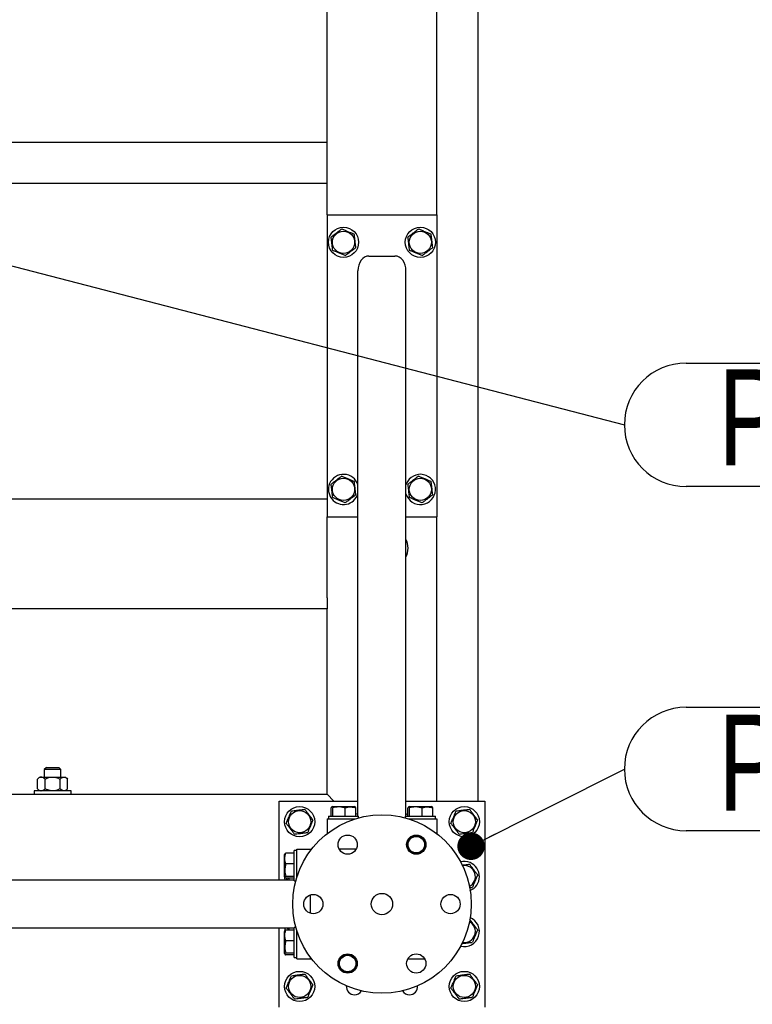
# Model space of a CAD drawing. Header units: millimetres. Extents: x 5 to 589, y 5 to 415.
# Tile 11 of 74: x 345 to 371, y 102 to 138. Entities that reach past the tile are written whole.
import ezdxf

# ---------------------------------------------------------------- set-up
doc = ezdxf.new("R2010")
doc.units = ezdxf.units.MM
doc.layers.add('COTES', color=1, linetype='Continuous')
doc.layers.add('NOTES', color=6, linetype='Continuous')
doc.layers.add('TRAIT-FORT', color=4, linetype='Continuous', lineweight=25)
doc.styles.add('SLDTEXTSTYLE0', font='TXT', dxfattribs={"width": 0.75})
doc.dimstyles.new('SLDDIMSTYLE2', dxfattribs={"dimtxt": 3, "dimasz": 2, "dimexe": 0, "dimexo": 0.0625, "dimgap": 0.75, "dimtad": 1, "dimdec": 0, "dimlfac": 20, "dimrnd": 1e-09, "dimzin": 12, "dimdsep": 46, "dimtxsty": 'SLDTEXTSTYLE0', "dimsah": 1, "dimcen": 0.09, "dimadec": 0, "dimazin": 3, "dimtfac": 1, "dimtdec": 0, "dimtofl": 0, "dimtmove": 0, "dimatfit": 3, "dimfxl": 1, "dimfrac": 2, "dimtolj": 1, "dimtzin": 12, "dimarcsym": 0})
doc.dimstyles.new('SLDDIMSTYLE4', dxfattribs={"dimtxt": 0.18, "dimasz": 1, "dimexe": 0, "dimexo": 0.0625, "dimgap": 0, "dimtad": 0, "dimtih": 1, "dimtoh": 1, "dimdec": 0, "dimrnd": 1e-09, "dimzin": 0, "dimdsep": 46, "dimtxsty": 'Standard', "dimblk1": 'DOT', "dimblk2": 'DOT', "dimsah": 1, "dimcen": 0.09, "dimadec": 0, "dimazin": 0, "dimtfac": 1, "dimtdec": 0, "dimtofl": 0, "dimtmove": 0, "dimatfit": 3, "dimldrblk": 'DOT', "dimfxl": 1, "dimfrac": 2, "dimtolj": 1, "dimtzin": 0, "dimarcsym": 0})

# ---------------------------------------------------------------- blocks, each defined once
blk = doc.blocks.new('_D_26')
at = {"layer": 'COTES', "color": 1, "transparency": 16777216}
for p, q in [((362.221, 225.304), (396.361, 225.304)), ((395.361, 52.304), (395.361, 225.304)), ((362.221, 52.304), (396.361, 52.304))]:
    blk.add_line(p, q, dxfattribs=at)
for points in [[(395.361, 225.304), (394.861, 223.304), (395.861, 223.304)], [(395.361, 52.304), (395.861, 54.304), (394.861, 54.304)]]:
    blk.add_solid(points, dxfattribs=at)
at = {"layer": 'COTES', "color": 1, "transparency": 16777216, "char_height": 3, "attachment_point": 1, "rotation": 90, "style": 'SLDTEXTSTYLE0'}
for s, insert in [('TOLES', (391.494, 138.227)), ('3460', (391.494, 128.235))]:
    blk.add_mtext(s, dxfattribs=dict(at, insert=insert))
blk = doc.blocks.new('_D_28')
at = {"layer": 'COTES', "color": 1, "transparency": 16777216}
for p, q in [((360.721, 223.304), (387.57, 223.304)), ((386.57, 223.304), (386.57, 53.804)), ((344.621, 53.804), (387.57, 53.804))]:
    blk.add_line(p, q, dxfattribs=at)
for points in [[(386.57, 223.304), (386.07, 221.304), (387.07, 221.304)], [(386.57, 53.804), (387.07, 55.804), (386.07, 55.804)]]:
    blk.add_solid(points, dxfattribs=at)
at = {"layer": 'COTES', "color": 1, "transparency": 16777216, "char_height": 3, "attachment_point": 1, "rotation": 90, "style": 'SLDTEXTSTYLE0'}
for s, insert in [('CADRE', (382.703, 136.679)), ('3390', (382.703, 126.687))]:
    blk.add_mtext(s, dxfattribs=dict(at, insert=insert))
blk = doc.blocks.new('SW_NOTE_4')
at = {"layer": 'NOTES', "color": 0}
for p, q in [((2.248, 2.248), (15.736, 2.248)), ((15.736, -2.248), (2.248, -2.248))]:
    blk.add_line(p, q, dxfattribs=at)
for centre, start, end in [((2.248, 0), 90, 270), ((15.736, 0), 270, 90)]:
    blk.add_arc(centre, 2.248, start, end, dxfattribs=at)
at = {"layer": 'NOTES', "color": 0, "insert": (8.991, 1.98), "char_height": 3.5, "attachment_point": 2, "style": 'SLDTEXTSTYLE0'}
blk.add_mtext('PIED 2', dxfattribs=at)
blk = doc.blocks.new('_Dot')
at = {"color": 0, "linetype": 'ByBlock', "lineweight": -2}
blk.add_line((-0.5, 0), (-1, 0), dxfattribs=at)
at = {"color": 0, "linetype": 'ByBlock', "const_width": 0.5}
blk.add_lwpolyline([(-0.25, 0, 1), (0.25, 0, 1)], format="xyb", close=True, dxfattribs=at)
blk = doc.blocks.new('SW_NOTE_11')
at = {"layer": 'NOTES', "color": 0}
for p, q in [((2.248, 2.248), (15.736, 2.248)), ((15.736, -2.248), (2.248, -2.248))]:
    blk.add_line(p, q, dxfattribs=at)
for centre, start, end in [((2.248, 0), 90, 270), ((15.736, 0), 270, 90)]:
    blk.add_arc(centre, 2.248, start, end, dxfattribs=at)
at = {"layer": 'NOTES', "color": 0, "insert": (8.991, 2.023), "char_height": 3.5, "attachment_point": 2, "style": 'SLDTEXTSTYLE0'}
blk.add_mtext('PIED 1', dxfattribs=at)

msp = doc.modelspace()

# ---------------------------------------------------------------- linework, layer by layer
at = {"layer": 'TRAIT-FORT', "color": 4, "linetype": 'Continuous', "lineweight": 25}
for p, q in [((355.721, 130.904), (355.721, 155.554)), ((359.721, 130.904), (359.721, 155.554)), ((361.221, 109.554), (361.221, 155.554)), ((326.471, 133.554), (355.721, 133.554)), ((326.471, 132.054), (355.721, 132.054)), ((355.721, 130.904), (359.721, 130.904)), ((355.721, 130.904), (355.721, 119.904)), ((359.721, 130.904), (359.721, 119.904)), ((357.246, 129.404), (358.196, 129.404)), ((356.846, 109.004), (356.846, 128.868)), ((358.596, 109.004), (358.596, 128.868)), ((358.613, 121.114), (358.596, 121.068)), ((355.721, 120.554), (324.721, 120.554)), ((355.721, 116.954), (355.721, 119.904)), ((355.721, 119.904), (356.846, 119.904)), ((358.596, 119.904), (359.721, 119.904)), ((359.721, 109.554), (359.721, 119.904)), ((355.721, 116.954), (355.721, 116.554)), ((355.721, 116.554), (324.721, 116.554)), ((355.721, 109.804), (355.721, 116.554)), ((345.496, 110.779), (345.421, 110.704)), ((345.421, 110.704), (345.421, 110.429)), ((346.021, 110.704), (345.421, 110.704)), ((345.496, 110.779), (345.946, 110.779)), ((346.021, 110.704), (345.946, 110.779)), ((346.021, 110.429), (346.021, 110.704)), ((345.246, 110.429), (345.172, 110.355)), ((345.172, 110.002), (345.172, 110.355)), ((345.246, 110.429), (345.309, 110.429)), ((345.309, 110.429), (345.721, 110.429)), ((345.446, 110.002), (345.446, 110.355)), ((345.721, 110.429), (346.132, 110.429)), ((345.995, 110.002), (345.995, 110.355)), ((346.132, 110.429), (346.196, 110.429)), ((346.269, 110.355), (346.196, 110.429)), ((346.269, 110.002), (346.269, 110.355)), ((324.721, 109.804), (355.721, 109.804)), ((345.046, 109.929), (345.046, 109.804)), ((346.396, 109.929), (345.046, 109.929)), ((345.172, 110.002), (345.246, 109.929)), ((346.196, 109.929), (346.269, 110.002)), ((346.396, 109.804), (346.396, 109.929)), ((355.721, 109.804), (355.971, 109.554)), ((355.971, 109.554), (355.721, 109.804)), ((353.971, 106.679), (353.971, 109.554)), ((353.971, 109.554), (356.846, 109.554)), ((358.596, 109.554), (361.471, 109.554)), ((361.471, 109.554), (361.471, 102.054)), ((355.771, 109.004), (355.771, 108.904)), ((355.771, 109.004), (356.871, 109.004)), ((355.869, 109.004), (355.869, 109.303)), ((355.917, 109.354), (355.892, 109.339)), ((355.917, 109.354), (356.724, 109.354)), ((355.929, 109.004), (355.929, 109.303)), ((356.381, 109.004), (356.381, 109.303)), ((356.749, 109.339), (356.724, 109.354)), ((356.773, 109.004), (356.773, 109.303)), ((356.871, 108.94), (356.871, 109.004)), ((358.571, 109.004), (358.571, 108.94)), ((358.571, 109.004), (359.671, 109.004)), ((358.669, 109.004), (358.669, 109.303)), ((358.717, 109.354), (358.692, 109.339)), ((358.717, 109.354), (359.524, 109.354)), ((358.729, 109.004), (358.729, 109.303)), ((359.181, 109.004), (359.181, 109.303)), ((359.549, 109.339), (359.524, 109.354)), ((359.573, 109.004), (359.573, 109.303)), ((359.671, 108.904), (359.671, 109.004)), ((355.721, 108.904), (355.721, 108.404)), ((355.721, 108.904), (356.745, 108.904)), ((358.697, 108.904), (359.721, 108.904)), ((359.721, 108.904), (359.721, 108.404)), ((355.721, 108.404), (355.771, 108.404)), ((355.721, 108.404), (355.721, 108.365)), ((359.671, 108.404), (359.721, 108.404)), ((359.721, 108.404), (359.721, 108.365)), ((354.185, 107.632), (354.171, 107.607)), ((354.171, 106.8), (354.171, 107.607)), ((354.521, 107.656), (354.221, 107.656)), ((354.621, 107.754), (354.521, 107.754)), ((354.521, 106.654), (354.521, 107.754)), ((354.621, 107.804), (355.121, 107.804)), ((354.621, 106.78), (354.621, 107.804)), ((355.121, 107.754), (355.121, 107.804)), ((355.121, 107.804), (355.159, 107.804)), ((356.779, 107.804), (356.162, 107.804)), ((354.521, 107.264), (354.221, 107.264)), ((360.671, 107.204), (360.646, 107.2)), ((354.521, 106.679), (334.656, 106.679)), ((354.171, 106.8), (354.185, 106.775)), ((354.521, 106.812), (354.221, 106.812)), ((354.521, 106.752), (354.221, 106.752)), ((354.234, 106.743), (354.237, 106.752)), ((354.234, 106.743), (354.282, 106.679)), ((354.521, 106.654), (354.584, 106.654)), ((355.121, 105.468), (355.121, 106.139)), ((354.521, 104.929), (334.656, 104.929)), ((353.971, 102.054), (353.971, 104.929)), ((354.185, 104.832), (354.171, 104.807)), ((354.171, 104), (354.171, 104.807)), ((354.521, 104.856), (354.221, 104.856)), ((354.584, 104.954), (354.521, 104.954)), ((354.521, 103.854), (354.521, 104.954)), ((354.621, 103.804), (354.621, 104.828)), ((354.521, 104.464), (354.221, 104.464)), ((354.171, 104), (354.185, 103.975)), ((354.521, 104.012), (354.221, 104.012)), ((354.521, 103.952), (354.221, 103.952)), ((354.521, 103.854), (354.621, 103.854)), ((354.621, 103.804), (355.121, 103.804)), ((355.121, 103.804), (355.121, 103.854)), ((355.121, 103.804), (355.159, 103.804)), ((358.662, 103.804), (359.279, 103.804))]:
    msp.add_line(p, q, dxfattribs=at)
at = {"layer": 'TRAIT-FORT', "color": 4, "linetype": 'Continuous', "lineweight": 25, "flags": 128}
for points in [[(356.773, 109.099), (356.831, 109.083), (356.846, 109.076)], [(358.596, 109.076), (358.61, 109.083), (358.669, 109.099)], [(354.32, 106.752), (354.327, 106.712), (354.337, 106.679)], [(354.185, 104.929), (354.178, 104.896), (354.171, 104.804)], [(354.337, 104.929), (354.324, 104.88), (354.32, 104.856)]]:
    msp.add_lwpolyline(points, dxfattribs=at)
at = {"layer": 'TRAIT-FORT', "color": 4, "linetype": 'Continuous', "lineweight": 25}
for centre, radius in [((356.321, 129.904), 0.55), ((356.321, 129.904), 0.404), ((359.121, 129.904), 0.55), ((359.121, 129.904), 0.404), ((356.321, 120.904), 0.404), ((359.121, 120.904), 0.404), ((354.721, 108.804), 0.55), ((354.721, 108.804), 0.404), ((357.721, 105.804), 3.25), ((360.721, 108.804), 0.55), ((360.721, 108.804), 0.404), ((356.471, 107.969), 0.35), ((358.971, 107.969), 0.35), ((358.971, 107.969), 0.325), ((358.971, 107.969), 0.3), ((355.221, 105.804), 0.35), ((357.721, 105.804), 0.389), ((360.221, 105.804), 0.35), ((356.471, 103.639), 0.35), ((358.971, 103.639), 0.35), ((356.471, 103.639), 0.325), ((356.471, 103.639), 0.3), ((354.721, 102.804), 0.55), ((360.721, 102.804), 0.55), ((354.721, 102.804), 0.404), ((360.721, 102.804), 0.404)]:
    msp.add_circle(centre, radius, dxfattribs=at)
for centre, radius, start, end in [((356.321, 120.904), 0.55, 17.3414, 157.4773), ((359.121, 120.904), 0.55, 197.3414, 157.4773), ((356.321, 120.904), 0.55, 157.4773, 342.6586), ((357.923, 118.763), 0.75, 333.8089, 26.1911), ((360.721, 106.804), 0.55, 67.4773, 104.6994), ((360.721, 106.804), 0.55, 291.8157, 67.4773), ((360.721, 106.804), 0.404, 296.7264, 97.0938), ((354.721, 106.804), 0.55, 180.393, 193.1366), ((360.721, 104.804), 0.55, 255.8077, 67.4773), ((360.721, 104.804), 0.404, 259.4804, 62.6192), ((356.721, 102.804), 0.3, 175.9862, 270), ((356.721, 102.804), 0.3, 270, 327.1439), ((358.721, 102.804), 0.3, 212.8563, 270), ((358.721, 102.804), 0.3, 270, 4.0136)]:
    msp.add_arc(centre, radius, start, end, dxfattribs=at)
for centre, start_param, end_param in [((357.246, 128.868), 0, 1.570796), ((358.196, 128.868), 4.712389, 6.283185)]:
    msp.add_ellipse(centre, major_axis=(0, 0.536), ratio=0.746513, start_param=start_param, end_param=end_param, dxfattribs=at)
for points, knots in [([(356.26, 130.391), (356.226, 130.365), (356.157, 130.313), (356.056, 130.236), (355.958, 130.162), (355.899, 130.117), (355.869, 130.095)], [0, 0, 0, 0, 0.264605, 0.534948, 0.765343, 1, 1, 1, 1]), ([(356.26, 130.391), (356.299, 130.374), (356.379, 130.34), (356.496, 130.291), (356.608, 130.243), (356.677, 130.214), (356.712, 130.2)], [0, 0, 0, 0, 0.264605, 0.534948, 0.765343, 1, 1, 1, 1]), ([(356.773, 129.713), (356.765, 129.775), (356.752, 129.877), (356.734, 130.026), (356.721, 130.126), (356.714, 130.183), (356.712, 130.2)], [0, 0, 0, 0, 0.385549, 0.637642, 0.896546, 1, 1, 1, 1]), ([(359.06, 130.391), (359.026, 130.365), (358.957, 130.313), (358.856, 130.236), (358.758, 130.162), (358.699, 130.117), (358.669, 130.095)], [0, 0, 0, 0, 0.264605, 0.534948, 0.765343, 1, 1, 1, 1]), ([(359.06, 130.391), (359.099, 130.374), (359.179, 130.34), (359.296, 130.291), (359.408, 130.243), (359.477, 130.214), (359.512, 130.2)], [0, 0, 0, 0, 0.264605, 0.534948, 0.765343, 1, 1, 1, 1]), ([(359.573, 129.713), (359.565, 129.775), (359.552, 129.877), (359.534, 130.026), (359.521, 130.126), (359.514, 130.183), (359.512, 130.2)], [0, 0, 0, 0, 0.385549, 0.637642, 0.896546, 1, 1, 1, 1]), ([(355.929, 129.608), (355.921, 129.67), (355.909, 129.772), (355.89, 129.921), (355.878, 130.021), (355.871, 130.078), (355.869, 130.095)], [0, 0, 0, 0, 0.385549, 0.637642, 0.896546, 1, 1, 1, 1]), ([(358.729, 129.608), (358.721, 129.67), (358.709, 129.772), (358.69, 129.921), (358.678, 130.021), (358.671, 130.078), (358.669, 130.095)], [0, 0, 0, 0, 0.385549, 0.637642, 0.896546, 1, 1, 1, 1]), ([(356.381, 129.417), (356.342, 129.433), (356.263, 129.467), (356.145, 129.516), (356.033, 129.564), (355.964, 129.593), (355.929, 129.608)], [0, 0, 0, 0, 0.264605, 0.534948, 0.765343, 1, 1, 1, 1]), ([(356.381, 129.417), (356.415, 129.442), (356.484, 129.494), (356.586, 129.571), (356.683, 129.645), (356.743, 129.69), (356.773, 129.713)], [0, 0, 0, 0, 0.264605, 0.534948, 0.765343, 1, 1, 1, 1]), ([(359.181, 129.417), (359.142, 129.433), (359.063, 129.467), (358.945, 129.516), (358.833, 129.564), (358.764, 129.593), (358.729, 129.608)], [0, 0, 0, 0, 0.264605, 0.534948, 0.765343, 1, 1, 1, 1]), ([(359.181, 129.417), (359.215, 129.442), (359.284, 129.494), (359.386, 129.571), (359.483, 129.645), (359.543, 129.69), (359.573, 129.713)], [0, 0, 0, 0, 0.264605, 0.534948, 0.765343, 1, 1, 1, 1]), ([(356.26, 121.391), (356.226, 121.365), (356.157, 121.313), (356.056, 121.236), (355.958, 121.162), (355.899, 121.117), (355.869, 121.095)], [0, 0, 0, 0, 0.264605, 0.534948, 0.765343, 1, 1, 1, 1]), ([(356.26, 121.391), (356.299, 121.374), (356.379, 121.34), (356.496, 121.291), (356.608, 121.243), (356.677, 121.214), (356.712, 121.2)], [0, 0, 0, 0, 0.264605, 0.534948, 0.765343, 1, 1, 1, 1]), ([(356.773, 120.713), (356.765, 120.775), (356.752, 120.877), (356.734, 121.026), (356.721, 121.126), (356.714, 121.183), (356.712, 121.2)], [0, 0, 0, 0, 0.385549, 0.637642, 0.896546, 1, 1, 1, 1]), ([(359.06, 121.391), (359.026, 121.365), (358.957, 121.313), (358.856, 121.236), (358.758, 121.162), (358.699, 121.117), (358.669, 121.095)], [0, 0, 0, 0, 0.264605, 0.534948, 0.765343, 1, 1, 1, 1]), ([(359.06, 121.391), (359.099, 121.374), (359.179, 121.34), (359.296, 121.291), (359.408, 121.243), (359.477, 121.214), (359.512, 121.2)], [0, 0, 0, 0, 0.264605, 0.534948, 0.765343, 1, 1, 1, 1]), ([(359.573, 120.713), (359.565, 120.775), (359.552, 120.877), (359.534, 121.026), (359.521, 121.126), (359.514, 121.183), (359.512, 121.2)], [0, 0, 0, 0, 0.385549, 0.637642, 0.896546, 1, 1, 1, 1]), ([(355.929, 120.608), (355.921, 120.67), (355.909, 120.772), (355.89, 120.921), (355.878, 121.021), (355.871, 121.078), (355.869, 121.095)], [0, 0, 0, 0, 0.385549, 0.637642, 0.896546, 1, 1, 1, 1]), ([(358.729, 120.608), (358.721, 120.67), (358.709, 120.772), (358.69, 120.921), (358.678, 121.021), (358.671, 121.078), (358.669, 121.095)], [0, 0, 0, 0, 0.385549, 0.637642, 0.896546, 1, 1, 1, 1]), ([(356.381, 120.417), (356.342, 120.433), (356.263, 120.467), (356.145, 120.516), (356.033, 120.564), (355.964, 120.593), (355.929, 120.608)], [0, 0, 0, 0, 0.264605, 0.534948, 0.765343, 1, 1, 1, 1]), ([(356.381, 120.417), (356.415, 120.442), (356.484, 120.494), (356.586, 120.571), (356.683, 120.645), (356.743, 120.69), (356.773, 120.713)], [0, 0, 0, 0, 0.264605, 0.534948, 0.765343, 1, 1, 1, 1]), ([(359.181, 120.417), (359.142, 120.433), (359.063, 120.467), (358.945, 120.516), (358.833, 120.564), (358.764, 120.593), (358.729, 120.608)], [0, 0, 0, 0, 0.264605, 0.534948, 0.765343, 1, 1, 1, 1]), ([(359.181, 120.417), (359.215, 120.442), (359.284, 120.494), (359.386, 120.571), (359.483, 120.645), (359.543, 120.69), (359.573, 120.713)], [0, 0, 0, 0, 0.264605, 0.534948, 0.765343, 1, 1, 1, 1]), ([(345.309, 110.429), (345.285, 110.424), (345.237, 110.416), (345.194, 110.375), (345.172, 110.355)], [0, 0, 0, 0, 0.504, 1, 1, 1, 1]), ([(345.446, 110.355), (345.428, 110.372), (345.389, 110.407), (345.342, 110.427), (345.315, 110.428), (345.309, 110.429)], [0, 0, 0, 0, 0.432385, 0.879554, 1, 1, 1, 1]), ([(345.446, 110.355), (345.478, 110.37), (345.537, 110.397), (345.63, 110.423), (345.69, 110.427), (345.721, 110.429)], [0, 0, 0, 0, 0.370457, 0.681018, 1, 1, 1, 1]), ([(345.721, 110.429), (345.725, 110.429), (345.763, 110.428), (345.836, 110.418), (345.923, 110.389), (345.974, 110.365), (345.995, 110.355)], [0, 0, 0, 0, 0.048369, 0.39933, 0.762965, 1, 1, 1, 1]), ([(345.995, 110.355), (346.014, 110.372), (346.052, 110.407), (346.099, 110.427), (346.126, 110.428), (346.132, 110.429)], [0, 0, 0, 0, 0.432385, 0.879554, 1, 1, 1, 1]), ([(346.132, 110.429), (346.156, 110.424), (346.204, 110.416), (346.247, 110.375), (346.269, 110.355)], [0, 0, 0, 0, 0.504, 1, 1, 1, 1]), ([(345.172, 110.002), (345.191, 109.985), (345.229, 109.95), (345.276, 109.93), (345.303, 109.929), (345.309, 109.929)], [0, 0, 0, 0, 0.432385, 0.879554, 1, 1, 1, 1]), ([(345.309, 109.929), (345.333, 109.933), (345.381, 109.941), (345.425, 109.982), (345.446, 110.002)], [0, 0, 0, 0, 0.504, 1, 1, 1, 1]), ([(345.721, 109.929), (345.691, 109.93), (345.631, 109.934), (345.538, 109.96), (345.478, 109.987), (345.446, 110.002)], [0, 0, 0, 0, 0.30999, 0.629546, 1, 1, 1, 1]), ([(345.995, 110.002), (345.974, 109.992), (345.924, 109.968), (345.837, 109.94), (345.764, 109.929), (345.725, 109.929), (345.721, 109.929)], [0, 0, 0, 0, 0.237039, 0.589019, 0.951631, 1, 1, 1, 1]), ([(346.132, 109.929), (346.108, 109.933), (346.06, 109.941), (346.016, 109.982), (345.995, 110.002)], [0, 0, 0, 0, 0.504, 1, 1, 1, 1]), ([(346.269, 110.002), (346.25, 109.985), (346.212, 109.95), (346.165, 109.93), (346.138, 109.929), (346.132, 109.929)], [0, 0, 0, 0, 0.4323851, 0.8795539, 1, 1, 1, 1]), ([(354.234, 108.743), (354.25, 108.782), (354.284, 108.862), (354.333, 108.979), (354.381, 109.091), (354.41, 109.16), (354.425, 109.195)], [0, 0, 0, 0, 0.264605, 0.534948, 0.765343, 1, 1, 1, 1]), ([(354.425, 109.195), (354.487, 109.203), (354.589, 109.216), (354.738, 109.234), (354.838, 109.246), (354.895, 109.254), (354.912, 109.256)], [0, 0, 0, 0, 0.3855495, 0.6376419, 0.8965462, 1, 1, 1, 1]), ([(355.208, 108.864), (355.182, 108.898), (355.13, 108.967), (355.053, 109.069), (354.979, 109.166), (354.934, 109.226), (354.912, 109.256)], [0, 0, 0, 0, 0.264605, 0.534948, 0.765343, 1, 1, 1, 1]), ([(355.929, 109.303), (355.921, 109.319), (355.909, 109.344), (355.89, 109.341), (355.878, 109.324), (355.871, 109.308), (355.869, 109.303)], [0, 0, 0, 0, 0.385549, 0.637642, 0.896546, 1, 1, 1, 1]), ([(356.381, 109.303), (356.342, 109.314), (356.263, 109.337), (356.145, 109.345), (356.033, 109.333), (355.964, 109.313), (355.929, 109.303)], [0, 0, 0, 0, 0.264605, 0.534948, 0.765343, 1, 1, 1, 1]), ([(356.381, 109.303), (356.415, 109.314), (356.484, 109.337), (356.586, 109.345), (356.683, 109.333), (356.743, 109.313), (356.773, 109.303)], [0, 0, 0, 0, 0.264605, 0.534948, 0.765343, 1, 1, 1, 1]), ([(356.773, 109.303), (356.765, 109.321), (356.757, 109.34), (356.749, 109.339), (356.749, 109.339)], [0, 0, 0, 0, 0.977492, 1, 1, 1, 1]), ([(358.729, 109.303), (358.721, 109.319), (358.709, 109.344), (358.69, 109.341), (358.678, 109.324), (358.671, 109.308), (358.669, 109.303)], [0, 0, 0, 0, 0.385549, 0.637642, 0.896546, 1, 1, 1, 1]), ([(359.181, 109.303), (359.142, 109.314), (359.063, 109.337), (358.945, 109.345), (358.833, 109.333), (358.764, 109.313), (358.729, 109.303)], [0, 0, 0, 0, 0.264605, 0.534948, 0.765343, 1, 1, 1, 1]), ([(359.181, 109.303), (359.215, 109.314), (359.284, 109.337), (359.386, 109.345), (359.483, 109.333), (359.543, 109.313), (359.573, 109.303)], [0, 0, 0, 0, 0.264605, 0.534948, 0.765343, 1, 1, 1, 1]), ([(359.573, 109.303), (359.565, 109.321), (359.557, 109.34), (359.549, 109.339), (359.549, 109.339)], [0, 0, 0, 0, 0.977492, 1, 1, 1, 1]), ([(360.234, 108.743), (360.25, 108.782), (360.284, 108.862), (360.333, 108.979), (360.381, 109.091), (360.41, 109.16), (360.425, 109.195)], [0, 0, 0, 0, 0.264605, 0.534948, 0.765343, 1, 1, 1, 1]), ([(360.425, 109.195), (360.487, 109.203), (360.589, 109.216), (360.738, 109.234), (360.838, 109.246), (360.895, 109.254), (360.912, 109.256)], [0, 0, 0, 0, 0.3855495, 0.6376419, 0.8965462, 1, 1, 1, 1]), ([(361.208, 108.864), (361.182, 108.898), (361.13, 108.967), (361.053, 109.069), (360.979, 109.166), (360.934, 109.226), (360.912, 109.256)], [0, 0, 0, 0, 0.264605, 0.534948, 0.765343, 1, 1, 1, 1]), ([(354.234, 108.743), (354.259, 108.709), (354.311, 108.64), (354.388, 108.539), (354.462, 108.441), (354.507, 108.382), (354.53, 108.352)], [0, 0, 0, 0, 0.264605, 0.534948, 0.765343, 1, 1, 1, 1]), ([(355.208, 108.864), (355.191, 108.825), (355.157, 108.746), (355.108, 108.628), (355.06, 108.516), (355.031, 108.447), (355.017, 108.412)], [0, 0, 0, 0, 0.264605, 0.534948, 0.765343, 1, 1, 1, 1]), ([(360.234, 108.743), (360.259, 108.709), (360.311, 108.64), (360.388, 108.539), (360.462, 108.441), (360.507, 108.382), (360.53, 108.352)], [0, 0, 0, 0, 0.264605, 0.534948, 0.765343, 1, 1, 1, 1]), ([(361.208, 108.864), (361.191, 108.825), (361.157, 108.746), (361.108, 108.628), (361.06, 108.516), (361.031, 108.447), (361.017, 108.412)], [0, 0, 0, 0, 0.264605, 0.534948, 0.765343, 1, 1, 1, 1]), ([(354.53, 108.352), (354.592, 108.359), (354.694, 108.372), (354.843, 108.391), (354.943, 108.403), (355, 108.41), (355.017, 108.412)], [0, 0, 0, 0, 0.385549, 0.637642, 0.896546, 1, 1, 1, 1]), ([(360.53, 108.352), (360.592, 108.359), (360.694, 108.372), (360.843, 108.391), (360.943, 108.403), (361, 108.41), (361.017, 108.412)], [0, 0, 0, 0, 0.385549, 0.637642, 0.896546, 1, 1, 1, 1]), ([(354.221, 107.264), (354.21, 107.298), (354.188, 107.367), (354.18, 107.469), (354.191, 107.566), (354.211, 107.626), (354.221, 107.656)], [0, 0, 0, 0, 0.2646049, 0.5349477, 0.7653431, 1, 1, 1, 1]), ([(354.221, 107.656), (354.203, 107.648), (354.184, 107.64), (354.185, 107.632), (354.185, 107.632)], [0, 0, 0, 0, 0.977492, 1, 1, 1, 1]), ([(354.221, 107.264), (354.21, 107.225), (354.188, 107.146), (354.18, 107.028), (354.191, 106.916), (354.211, 106.847), (354.221, 106.812)], [0, 0, 0, 0, 0.264605, 0.534948, 0.765343, 1, 1, 1, 1]), ([(360.635, 107.221), (360.669, 107.225), (360.745, 107.235), (360.838, 107.246), (360.895, 107.254), (360.912, 107.256)], [0, 0, 0, 0, 0.360316, 0.817369, 1, 1, 1, 1]), ([(361.208, 106.864), (361.182, 106.898), (361.13, 106.967), (361.053, 107.069), (360.979, 107.166), (360.934, 107.226), (360.912, 107.256)], [0, 0, 0, 0, 0.264605, 0.534948, 0.765343, 1, 1, 1, 1]), ([(361.208, 106.864), (361.191, 106.825), (361.157, 106.746), (361.108, 106.628), (361.06, 106.516), (361.031, 106.447), (361.017, 106.412)], [0, 0, 0, 0, 0.264605, 0.534948, 0.765343, 1, 1, 1, 1]), ([(354.221, 106.812), (354.206, 106.804), (354.18, 106.792), (354.183, 106.773), (354.2, 106.761), (354.216, 106.754), (354.221, 106.752)], [0, 0, 0, 0, 0.385549, 0.637642, 0.896546, 1, 1, 1, 1]), ([(360.908, 106.399), (360.928, 106.401), (360.964, 106.406), (361, 106.41), (361.017, 106.412)], [0, 0, 0, 0, 0.541699, 1, 1, 1, 1]), ([(361.208, 104.864), (361.182, 104.898), (361.13, 104.967), (361.053, 105.069), (360.979, 105.166), (360.934, 105.226), (360.912, 105.256)], [0, 0, 0, 0, 0.264605, 0.534948, 0.765343, 1, 1, 1, 1]), ([(354.221, 104.464), (354.21, 104.498), (354.188, 104.567), (354.18, 104.669), (354.191, 104.766), (354.211, 104.826), (354.221, 104.856)], [0, 0, 0, 0, 0.2646049, 0.5349477, 0.7653431, 1, 1, 1, 1]), ([(354.221, 104.856), (354.203, 104.848), (354.184, 104.84), (354.185, 104.832), (354.185, 104.832)], [0, 0, 0, 0, 0.977492, 1, 1, 1, 1]), ([(354.281, 104.856), (354.282, 104.858), (354.292, 104.881), (354.302, 104.906), (354.312, 104.929)], [0, 0, 0, 0, 0.080348, 1, 1, 1, 1]), ([(361.208, 104.864), (361.191, 104.825), (361.157, 104.746), (361.108, 104.628), (361.06, 104.516), (361.031, 104.447), (361.017, 104.412)], [0, 0, 0, 0, 0.264605, 0.534948, 0.765343, 1, 1, 1, 1]), ([(354.221, 104.464), (354.21, 104.425), (354.188, 104.346), (354.18, 104.228), (354.191, 104.116), (354.211, 104.047), (354.221, 104.012)], [0, 0, 0, 0, 0.264605, 0.534948, 0.765343, 1, 1, 1, 1]), ([(360.627, 104.364), (360.656, 104.367), (360.727, 104.376), (360.843, 104.391), (360.943, 104.403), (361, 104.41), (361.017, 104.412)], [0, 0, 0, 0, 0.23214, 0.547172, 0.870717, 1, 1, 1, 1]), ([(354.221, 104.012), (354.206, 104.004), (354.18, 103.992), (354.183, 103.973), (354.2, 103.961), (354.216, 103.954), (354.221, 103.952)], [0, 0, 0, 0, 0.385549, 0.637642, 0.896546, 1, 1, 1, 1]), ([(354.234, 102.743), (354.25, 102.782), (354.284, 102.862), (354.333, 102.979), (354.381, 103.091), (354.41, 103.16), (354.425, 103.195)], [0, 0, 0, 0, 0.264605, 0.534948, 0.765343, 1, 1, 1, 1]), ([(354.425, 103.195), (354.487, 103.203), (354.589, 103.216), (354.738, 103.234), (354.838, 103.246), (354.895, 103.254), (354.912, 103.256)], [0, 0, 0, 0, 0.3855495, 0.6376419, 0.8965462, 1, 1, 1, 1]), ([(355.208, 102.864), (355.182, 102.898), (355.13, 102.967), (355.053, 103.069), (354.979, 103.166), (354.934, 103.226), (354.912, 103.256)], [0, 0, 0, 0, 0.264605, 0.534948, 0.765343, 1, 1, 1, 1]), ([(360.234, 102.743), (360.25, 102.782), (360.284, 102.862), (360.333, 102.979), (360.381, 103.091), (360.41, 103.16), (360.425, 103.195)], [0, 0, 0, 0, 0.264605, 0.534948, 0.765343, 1, 1, 1, 1]), ([(360.425, 103.195), (360.487, 103.203), (360.589, 103.216), (360.738, 103.234), (360.838, 103.246), (360.895, 103.254), (360.912, 103.256)], [0, 0, 0, 0, 0.3855495, 0.6376419, 0.8965462, 1, 1, 1, 1]), ([(361.208, 102.864), (361.182, 102.898), (361.13, 102.967), (361.053, 103.069), (360.979, 103.166), (360.934, 103.226), (360.912, 103.256)], [0, 0, 0, 0, 0.264605, 0.534948, 0.765343, 1, 1, 1, 1]), ([(354.234, 102.743), (354.259, 102.709), (354.311, 102.64), (354.388, 102.539), (354.462, 102.441), (354.507, 102.382), (354.53, 102.352)], [0, 0, 0, 0, 0.264605, 0.534948, 0.765343, 1, 1, 1, 1]), ([(355.208, 102.864), (355.191, 102.825), (355.157, 102.746), (355.108, 102.628), (355.06, 102.516), (355.031, 102.447), (355.017, 102.412)], [0, 0, 0, 0, 0.264605, 0.534948, 0.765343, 1, 1, 1, 1]), ([(360.234, 102.743), (360.259, 102.709), (360.311, 102.64), (360.388, 102.539), (360.462, 102.441), (360.507, 102.382), (360.53, 102.352)], [0, 0, 0, 0, 0.264605, 0.534948, 0.765343, 1, 1, 1, 1]), ([(361.208, 102.864), (361.191, 102.825), (361.157, 102.746), (361.108, 102.628), (361.06, 102.516), (361.031, 102.447), (361.017, 102.412)], [0, 0, 0, 0, 0.264605, 0.534948, 0.765343, 1, 1, 1, 1]), ([(354.53, 102.352), (354.592, 102.359), (354.694, 102.372), (354.843, 102.391), (354.943, 102.403), (355, 102.41), (355.017, 102.412)], [0, 0, 0, 0, 0.385549, 0.637642, 0.896546, 1, 1, 1, 1]), ([(360.53, 102.352), (360.592, 102.359), (360.694, 102.372), (360.843, 102.391), (360.943, 102.403), (361, 102.41), (361.017, 102.412)], [0, 0, 0, 0, 0.385549, 0.637642, 0.896546, 1, 1, 1, 1])]:
    msp.add_open_spline(points, degree=3, knots=knots, dxfattribs=at)

# ---------------------------------------------------------------- block references
at = {"layer": 'NOTES', "color": 211}
for name, p in [('SW_NOTE_11', (366.553, 123.256)), ('SW_NOTE_4', (366.553, 110.722))]:
    msp.add_blockref(name, p, dxfattribs=at)

# ---------------------------------------------------------------- dimensions: what is measured, and where the dimension line sits
at = {"layer": 'COTES', "color": 1}
for base, p1, p2, text, picture, middle in [((395.361, 225.304), (361.221, 52.304), (361.221, 225.304), '<> TOLES', '_D_26', (395.361, 138.804)), ((386.57, 53.804), (359.721, 223.304), (343.621, 53.804), '<> CADRE', '_D_28', (386.57, 138.554))]:
    dim = msp.add_linear_dim(base=base, p1=p1, p2=p2, angle=90, text=text, dimstyle='SLDDIMSTYLE2', dxfattribs=at)
    dim.commit()
    dim.dimension.update_dxf_attribs({"geometry": picture, "text_midpoint": middle, "dimtype": 160})

# ---------------------------------------------------------------- leaders
at = {"layer": 'NOTES', "color": 211}
for points in [[(325.91, 133.797), (366.553, 123.256)], [(360.967, 107.909), (366.553, 110.722)]]:
    msp.add_leader(points, dimstyle='SLDDIMSTYLE4', dxfattribs=at)

doc.saveas('drawing.dxf')
